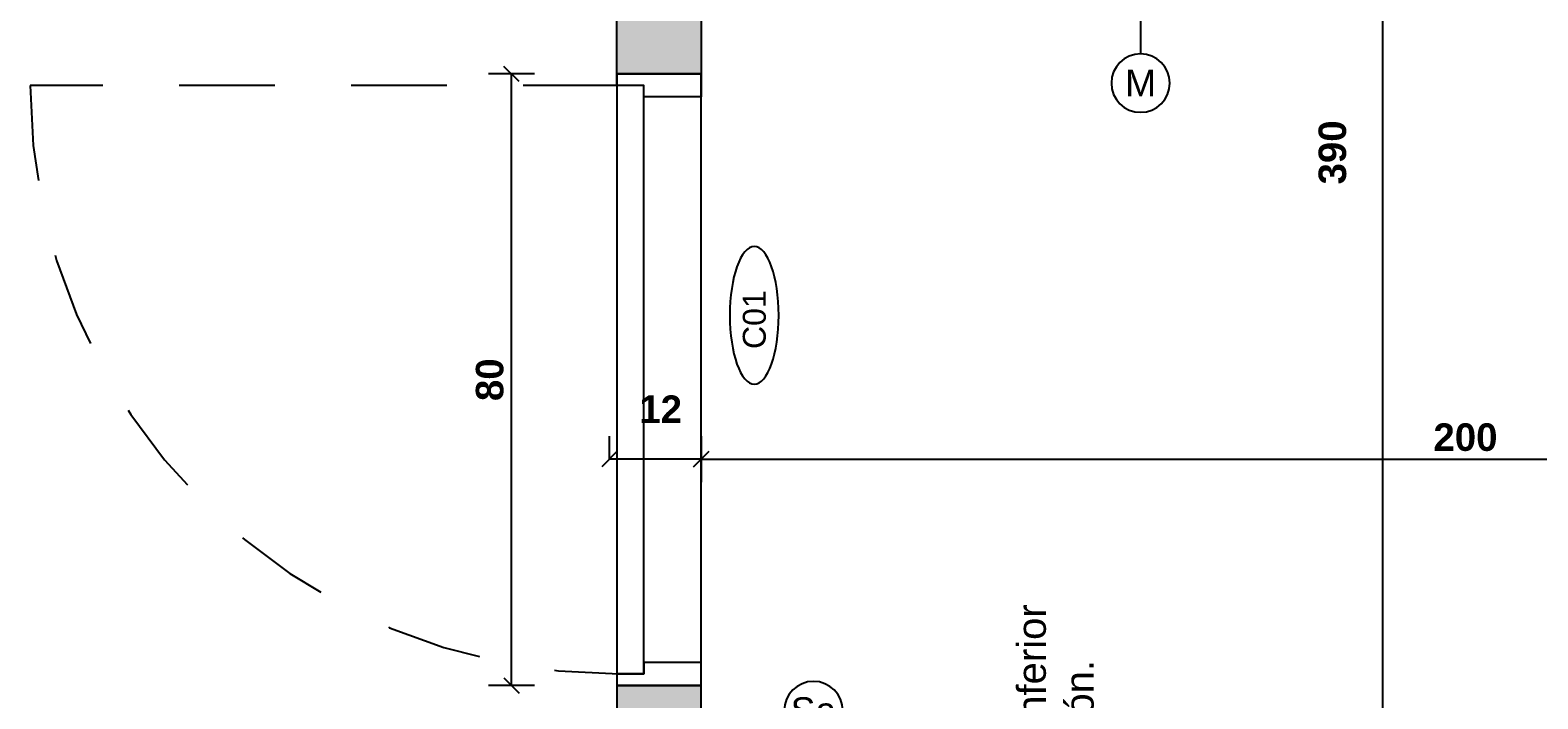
# Model space of a CAD drawing. Extents: x 1 to 126, y -14 to 17.
# Tile 17 of 131: x 24.313 to 26.285, y -1.334 to -0.459. Entities that reach past the tile are written whole.
import ezdxf
from ezdxf.enums import TextEntityAlignment as Align

# ---------------------------------------------------------------- set-up
doc = ezdxf.new("R2010")
doc.units = 0
doc.set_wipeout_variables(frame=1)
doc.header["$PDMODE"] = 3
doc.linetypes.add('HIDDEN2', pattern=[0.1875, 0.125, -0.0625])
for name, color, linetype in [('A-ABER', 1, 'Continuous'), ('A-ABER-SERV', 9, 'Continuous'), ('A-ALBA-1', 1, 'Continuous'), ('A-ANNO-PLANI @ 20', 1, 'Continuous'), ('A-ANNO-SIMB @ 20', 2, 'Continuous'), ('A-ANOT-COTA-ACUM', 1, 'Continuous'), ('A-ANOT-COTA-PARC', 1, 'Continuous'), ('A-ANOT-NIVL', 2, 'Continuous'), ('A-MURO-HATC', 252, 'Continuous')]:
    doc.layers.add(name, color=color, linetype=linetype)
doc.layers.add('A-ALBA-4', color=2, linetype='Continuous', lineweight=25)
doc.styles.add('BIS estudio', font='swissl.ttf')
doc.styles.add('BIS-COTA', font='swissb.ttf')
doc.styles.add('BIS-COTA-ACUM', font='swissi.ttf', dxfattribs={"oblique": 20})
doc.styles.add('E5-100', font='micross.ttf')
doc.dimstyles.new('BIS-COTA-ACUM', dxfattribs={"dimscale": 0.9, "dimtxt": 0.0016, "dimasz": 0.001, "dimexe": 0.0035, "dimexo": 0, "dimgap": 0.0005, "dimtad": 1, "dimdec": 1, "dimlfac": 100, "dimrnd": 1, "dimzin": 9, "dimdsep": 46, "dimtxsty": 'BIS-COTA-ACUM', "dimblk1": 'MARK1', "dimblk2": 'MARK2', "dimsah": 1, "dimcen": 0, "dimclrd": 1, "dimclre": 256, "dimclrt": 256, "dimaunit": 1, "dimadec": 0, "dimazin": 0, "dimtfac": 1, "dimtdec": 1, "dimtix": 1, "dimtmove": 2, "dimatfit": 3, "dimldrblk": 'MARK1', "dimfxl": 1, "dimtolj": 1, "dimarcsym": 1})
doc.dimstyles.new('BIS-COTA-PARC', dxfattribs={"dimscale": 0, "dimtxt": 0.0018, "dimasz": 0.001, "dimexe": 0.0015, "dimexo": 0, "dimgap": 0.0005, "dimtad": 1, "dimdec": 0, "dimlfac": 100, "dimzin": 9, "dimdsep": 46, "dimtxsty": 'BIS-COTA', "dimblk": 'OBLIQUE', "dimcen": 2.5, "dimclrd": 256, "dimclre": 251, "dimclrt": 2, "dimadec": 1, "dimazin": 2, "dimtfac": 1, "dimtdec": 0, "dimtix": 1, "dimtmove": 2, "dimatfit": 3, "dimldrblk": 'DOT', "dimfxl": 0.0015, "dimfxlon": 1, "dimtolj": 1, "dimtzin": 0, "dimarcsym": 0})

# ---------------------------------------------------------------- blocks, each defined once
blk = doc.blocks.new('_Oblique')
at = {"color": 0, "lineweight": -2}
blk.add_line((-0.5, -0.5), (0.5, 0.5), dxfattribs=at)
blk = doc.blocks.new('*D272')
at = {"layer": 'A-ANOT-COTA-PARC', "color": 251, "lineweight": -2, "transparency": 16777216}
for p, q in [((25.1907, -0.9904), (25.1907, -1.0504)), ((27.1907, -1.0204), (27.1907, -0.9904))]:
    blk.add_line(p, q, dxfattribs=at)
at = {"layer": 'A-ANOT-COTA-PARC', "lineweight": -2, "transparency": 16777216}
blk.add_line((25.1907, -1.0204), (27.1907, -1.0204), dxfattribs=at)
at = {"layer": 'Defpoints', "color": 0, "transparency": 16777216}
for p in [(25.1907, -0.796), (27.1907, -1.0204), (27.1907, -1.0204)]:
    blk.add_point(p, dxfattribs=at)
at = {"layer": 'A-ANOT-COTA-PARC', "lineweight": -2, "transparency": 16777216, "xscale": 0.02, "yscale": 0.02, "zscale": 0.02, "rotation": 180}
blk.add_blockref('_Oblique', (25.1907, -1.0204), dxfattribs=at)
at = {"layer": 'A-ANOT-COTA-PARC', "lineweight": -2, "transparency": 16777216, "xscale": 0.02, "yscale": 0.02, "zscale": 0.02}
blk.add_blockref('_Oblique', (27.1907, -1.0204), dxfattribs=at)
at = {"layer": 'A-ANOT-COTA-PARC', "color": 2, "transparency": 16777216, "insert": (26.1907, -0.9919), "char_height": 0.036, "attachment_point": 5, "style": 'BIS-COTA'}
blk.add_mtext('\\A1;200', dxfattribs=at)
blk = doc.blocks.new('_Dot')
at = {"color": 0, "linetype": 'ByBlock', "lineweight": -2}
blk.add_line((-0.5, 0), (-1, 0), dxfattribs=at)
at = {"color": 0, "linetype": 'ByBlock', "const_width": 0.5}
blk.add_lwpolyline([(-0.25, 0, 1), (0.25, 0, 1)], format="xyb", close=True, dxfattribs=at)
blk = doc.blocks.new('*D274')
at = {"layer": 'A-ANOT-COTA-PARC', "color": 251, "lineweight": -2, "transparency": 16777216}
for p, q in [((25.0707, -1.0204), (25.0707, -0.9904)), ((25.1907, -1.0204), (25.1907, -0.9904))]:
    blk.add_line(p, q, dxfattribs=at)
at = {"layer": 'A-ANOT-COTA-PARC', "lineweight": -2, "transparency": 16777216}
blk.add_line((25.1907, -1.0204), (25.0707, -1.0204), dxfattribs=at)
at = {"layer": 'Defpoints', "color": 0, "transparency": 16777216}
for p in [(25.0707, -1.0204), (25.0707, -1.0204), (25.1907, -1.0204)]:
    blk.add_point(p, dxfattribs=at)
at = {"layer": 'A-ANOT-COTA-PARC', "lineweight": -2, "transparency": 16777216, "xscale": 0.02, "yscale": 0.02, "zscale": 0.02, "rotation": 180}
blk.add_blockref('_Oblique', (25.0707, -1.0204), dxfattribs=at)
at = {"layer": 'A-ANOT-COTA-PARC', "lineweight": -2, "transparency": 16777216, "xscale": 0.02, "yscale": 0.02, "zscale": 0.02}
blk.add_blockref('_Oblique', (25.1907, -1.0204), dxfattribs=at)
at = {"layer": 'A-ANOT-COTA-PARC', "color": 2, "transparency": 16777216, "insert": (25.1378, -0.9551), "char_height": 0.036, "attachment_point": 5, "style": 'BIS-COTA'}
blk.add_mtext('\\A1;12', dxfattribs=at)
blk = doc.blocks.new('*D276')
at = {"layer": 'A-ANOT-COTA-PARC', "color": 251, "lineweight": -2, "transparency": 16777216}
for p, q in [((26.112, 1.5735), (26.052, 1.5735)), ((26.112, -2.3265), (26.052, -2.3265))]:
    blk.add_line(p, q, dxfattribs=at)
at = {"layer": 'A-ANOT-COTA-PARC', "lineweight": -2, "transparency": 16777216}
blk.add_line((26.082, 1.5735), (26.082, -2.3265), dxfattribs=at)
at = {"layer": 'Defpoints', "color": 0, "transparency": 16777216}
for p in [(26.1367, 1.5735), (26.082, -2.3265), (26.2117, -2.3265)]:
    blk.add_point(p, dxfattribs=at)
at = {"layer": 'A-ANOT-COTA-PARC', "lineweight": -2, "transparency": 16777216, "xscale": 0.02, "yscale": 0.02, "zscale": 0.02}
for p, rotation in [((26.082, 1.5735), 90), ((26.082, -2.3265), 270)]:
    blk.add_blockref('_Oblique', p, dxfattribs=dict(at, rotation=rotation))
at = {"layer": 'A-ANOT-COTA-PARC', "color": 2, "transparency": 16777216, "insert": (26.0168, -0.6191), "char_height": 0.036, "attachment_point": 5, "rotation": 90, "style": 'BIS-COTA'}
blk.add_mtext('\\A1;390', dxfattribs=at)
blk = doc.blocks.new('CCA-PLANI1')
blk.add_wipeout([(0.225, 0), (0.2186, -0.0189), (0.2045, -0.0333), (0.1875, -0.0442), (0.1691, -0.0528), (0.15, -0.0596), (0.1305, -0.0652), (0.1108, -0.0696), (0.0908, -0.0732), (0.0708, -0.0759), (0.0506, -0.078), (0.0304, -0.0793), (0.0101, -0.0799), (-0.0101, -0.0799), (-0.0304, -0.0793), (-0.0506, -0.078), (-0.0708, -0.0759), (-0.0908, -0.0732), (-0.1108, -0.0696), (-0.1305, -0.0652), (-0.15, -0.0596), (-0.1691, -0.0528), (-0.1875, -0.0442), (-0.2045, -0.0333), (-0.2186, -0.0189), (-0.225, 0), (-0.2186, 0.0189), (-0.2045, 0.0333), (-0.1875, 0.0442), (-0.1691, 0.0528), (-0.15, 0.0596), (-0.1305, 0.0652), (-0.1108, 0.0696), (-0.0908, 0.0732), (-0.0708, 0.0759), (-0.0506, 0.078), (-0.0304, 0.0793), (-0.0101, 0.0799), (0.0101, 0.0799), (0.0304, 0.0793), (0.0506, 0.078), (0.0708, 0.0759), (0.0908, 0.0732), (0.1108, 0.0696), (0.1305, 0.0652), (0.15, 0.0596), (0.1691, 0.0528), (0.1875, 0.0442), (0.2045, 0.0333), (0.2186, 0.0189)])
blk.add_ellipse((0, 0), major_axis=(-0.225, 0), ratio=0.355556, start_param=-3.141592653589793, end_param=3.141592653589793)
at = {"color": 2, "style": 'E5-100'}
blk.add_attdef('TIPO', text='', height=0.075, rotation=360, dxfattribs=at).set_placement((0, 0), align=Align.MIDDLE_CENTER)
blk = doc.blocks.new('*U99')
for points in [[(-0.11, 0.8), (-0.11, 0.77), (-0.035, 0.77), (-0.035, 0.785), (0, 0.785), (0, 0.8), (-0.11, 0.8)], [(-0.11, 0), (-0.11, 0.03), (-0.035, 0.03), (-0.035, 0.015), (0, 0.015), (0, 0), (-0.11, 0)]]:
    blk.add_lwpolyline(points)
blk.add_lwpolyline([(-0.035, 0.015), (0, 0.015), (0, 0.785), (-0.035, 0.785)], close=True)
at = {"layer": 'A-ABER-SERV', "color": 9, "linetype": 'HIDDEN2'}
blk.add_line((-0.0023, 0.015), (0.7677, 0.015), dxfattribs=at)
blk.add_arc((-0.0023, 0.015), 0.77, 0, 90, dxfattribs=at)
blk = doc.blocks.new('*U55')
blk.add_lwpolyline([(0, -0.007846), (-0.000312, -0.006596), (0.000313, -0.006596)], close=True)
blk.add_wipeout([(0, -0.001913), (0.000299, -0.00189), (0.000591, -0.00182), (0.000869, -0.001705), (0.001125, -0.001548), (0.001353, -0.001353), (0.001548, -0.001125), (0.001705, -0.000869), (0.00182, -0.000591), (0.00189, -0.000299), (0.001913, 0), (0.00189, 0.000299), (0.00182, 0.000591), (0.001705, 0.000869), (0.001548, 0.001125), (0.001353, 0.001353), (0.001125, 0.001548), (0.000869, 0.001705), (0.000591, 0.00182), (0.000299, 0.00189), (0, 0.001913), (-0.000299, 0.00189), (-0.000591, 0.00182), (-0.000869, 0.001705), (-0.001125, 0.001548), (-0.001353, 0.001353), (-0.001548, 0.001125), (-0.001705, 0.000869), (-0.00182, 0.000591), (-0.00189, 0.000299), (-0.001913, 0), (-0.00189, -0.000299), (-0.00182, -0.000591), (-0.001705, -0.000869), (-0.001548, -0.001125), (-0.001353, -0.001353), (-0.001125, -0.001548), (-0.000869, -0.001705), (-0.000591, -0.00182), (-0.000299, -0.00189)])
at = {"linetype": 'Continuous'}
blk.add_line((0, -0.007846), (0, -0.001913), dxfattribs=at)
blk.add_circle((0, 0), 0.001913)
at = {"color": 1, "linetype": 'Continuous', "style": 'E5-100'}
blk.add_attdef('LETRA', text='', height=0.00175, dxfattribs=at).set_placement((0, 0), align=Align.MIDDLE_CENTER)
blk = doc.blocks.new('*D206')
at = {"layer": 'A-ANOT-COTA-ACUM', "lineweight": -2, "transparency": 16777216}
for p, q in [((25.4435, -1.5251), (25.4435, -1.3966)), ((25.3907, -1.5365), (25.4435, -1.5251)), ((25.3907, -1.5765), (25.3907, -1.5365))]:
    blk.add_line(p, q, dxfattribs=at)
at = {"layer": 'Defpoints', "color": 0, "transparency": 16777216}
for p in [(27.1907, 1.5735), (25.4435, -1.4851), (25.3907, -1.5765)]:
    blk.add_point(p, dxfattribs=at)
at = {"layer": 'A-ANOT-COTA-ACUM', "transparency": 16777216, "insert": (25.4171, -1.4358), "char_height": 0.032, "attachment_point": 5, "rotation": 90, "style": 'BIS-COTA-ACUM'}
blk.add_mtext('\\A1;180', dxfattribs=at)
blk = doc.blocks.new('MARK1')
at = {"color": 0}
for p, q in [((1, 0), (-1, 0)), ((0, 1.5), (0, -1.5))]:
    blk.add_line(p, q, dxfattribs=at)
blk.add_lwpolyline([(0.5, 0.5), (-0.5, -0.5)], dxfattribs=at)
blk = doc.blocks.new('MARK2')
at = {"color": 0}
for p, q in [((1, 0), (-1, 0)), ((0, 1.5), (0, -1.5))]:
    blk.add_line(p, q, dxfattribs=at)
blk.add_lwpolyline([(0.5, 0.5), (-0.5, -0.5)], dxfattribs=at)
blk = doc.blocks.new('*D207')
at = {"layer": 'A-ANOT-COTA-ACUM', "lineweight": -2, "transparency": 16777216}
for p, q in [((25.3907, -1.5765), (25.4307, -1.5765)), ((25.4307, -1.5765), (25.4439, -1.6289)), ((25.4439, -1.6289), (25.5767, -1.6289))]:
    blk.add_line(p, q, dxfattribs=at)
at = {"layer": 'Defpoints', "color": 0, "transparency": 16777216}
for p in [(27.1907, 1.5735), (25.3907, -1.5765), (25.4839, -1.6289)]:
    blk.add_point(p, dxfattribs=at)
at = {"layer": 'A-ANOT-COTA-ACUM', "transparency": 16777216, "insert": (25.5353, -1.6025), "char_height": 0.032, "attachment_point": 5, "style": 'BIS-COTA-ACUM'}
blk.add_mtext('\\A1;315', dxfattribs=at)
blk = doc.blocks.new('*D212')
at = {"layer": 'A-ANOT-COTA-PARC', "color": 251, "lineweight": -2, "transparency": 16777216}
for p, q in [((24.9728, -0.5165), (24.9128, -0.5165)), ((24.9728, -1.3165), (24.9128, -1.3165))]:
    blk.add_line(p, q, dxfattribs=at)
at = {"layer": 'A-ANOT-COTA-PARC', "lineweight": -2, "transparency": 16777216}
blk.add_line((24.9428, -1.3165), (24.9428, -0.5165), dxfattribs=at)
at = {"layer": 'Defpoints', "color": 0, "transparency": 16777216}
for p in [(24.9428, -0.5165), (25.0807, -0.5165), (25.1357, -1.3165)]:
    blk.add_point(p, dxfattribs=at)
at = {"layer": 'A-ANOT-COTA-PARC', "lineweight": -2, "transparency": 16777216, "xscale": 0.02, "yscale": 0.02, "zscale": 0.02}
for p, rotation in [((24.9428, -0.5165), 90.0000000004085), ((24.9428, -1.3165), 270.0000000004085)]:
    blk.add_blockref('_Oblique', p, dxfattribs=dict(at, rotation=rotation))
at = {"layer": 'A-ANOT-COTA-PARC', "color": 2, "transparency": 16777216, "insert": (24.9143, -0.9165), "char_height": 0.036, "attachment_point": 5, "rotation": 90, "style": 'BIS-COTA'}
blk.add_mtext('\\A1;80', dxfattribs=at)
blk = doc.blocks.new('*U53')
blk.add_lwpolyline([(0, 0.007846), (0.000312, 0.006596), (-0.000313, 0.006596)], close=True)
blk.add_wipeout([(0, -0.001913), (0.000299, -0.00189), (0.000591, -0.00182), (0.000869, -0.001705), (0.001125, -0.001548), (0.001353, -0.001353), (0.001548, -0.001125), (0.001705, -0.000869), (0.00182, -0.000591), (0.00189, -0.000299), (0.001913, 0), (0.00189, 0.000299), (0.00182, 0.000591), (0.001705, 0.000869), (0.001548, 0.001125), (0.001353, 0.001353), (0.001125, 0.001548), (0.000869, 0.001705), (0.000591, 0.00182), (0.000299, 0.00189), (0, 0.001913), (-0.000299, 0.00189), (-0.000591, 0.00182), (-0.000869, 0.001705), (-0.001125, 0.001548), (-0.001353, 0.001353), (-0.001548, 0.001125), (-0.001705, 0.000869), (-0.00182, 0.000591), (-0.00189, 0.000299), (-0.001913, 0), (-0.00189, -0.000299), (-0.00182, -0.000591), (-0.001705, -0.000869), (-0.001548, -0.001125), (-0.001353, -0.001353), (-0.001125, -0.001548), (-0.000869, -0.001705), (-0.000591, -0.00182), (-0.000299, -0.00189)])
at = {"linetype": 'Continuous'}
blk.add_line((0, 0.007846), (0, 0.001913), dxfattribs=at)
blk.add_circle((0, 0), 0.001913)
at = {"color": 1, "linetype": 'Continuous', "style": 'E5-100'}
blk.add_attdef('LETRA', text='', height=0.00175, dxfattribs=at).set_placement((0, 0), align=Align.MIDDLE_CENTER)
blk = doc.blocks.new('*D321')
at = {"layer": 'A-ANOT-COTA-ACUM', "lineweight": -2, "transparency": 16777216}
blk.add_line((25.5657, -4.4939), (25.4213, -4.4939), dxfattribs=at)
at = {"layer": 'Defpoints', "color": 0, "transparency": 16777216}
for p in [(27.3007, 1.8885), (25.4905, -4.4939), (25.5657, -4.4939)]:
    blk.add_point(p, dxfattribs=at)
at = {"layer": 'A-ANOT-COTA-ACUM', "transparency": 16777216, "insert": (25.4509, -4.5204), "char_height": 0.032, "attachment_point": 5, "rotation": 180, "style": 'BIS-COTA-ACUM'}
blk.add_mtext('\\A1;40', dxfattribs=at)

msp = doc.modelspace()

# ---------------------------------------------------------------- hatches: boundary and pattern name
at = {"layer": 'A-MURO-HATC'}
h = msp.add_hatch(color=256, dxfattribs=at)
h.dxf.hatch_style = 1
h.paths.add_polyline_path([(27.3007, 1.8885), (27.3007, -0.5165), (27.1907, -0.5165), (27.1907, 1.5735), (25.1907, 1.5735), (25.1907, -0.5165), (25.0807, -0.5165), (25.0807, 1.8885)])
h = msp.add_hatch(color=256, dxfattribs=at)
h.dxf.hatch_style = 1
h.paths.add_polyline_path([(25.1807, -2.5365), (25.1807, -2.4365), (27.2007, -2.4365), (27.2007, -2.5365), (27.3007, -2.5365), (27.3007, -1.3165), (27.1907, -1.3165), (27.1907, -2.3265), (25.1907, -2.3265), (25.1907, -1.3165), (25.0807, -1.3165), (25.0807, -2.5365)])

# ---------------------------------------------------------------- linework, layer by layer
at = {"layer": 'A-ALBA-1'}
msp.add_lwpolyline([(25.0807, -1.3165), (25.1907, -1.3165), (25.1907, -0.5165), (25.0807, -0.5165)], close=True, dxfattribs=at)
at = {"layer": 'A-ALBA-4'}
for points in [[(27.3007, 1.8885), (27.3007, -0.5165), (27.1907, -0.5165), (27.1907, 1.5735), (25.1907, 1.5735), (25.1907, -0.5165), (25.0807, -0.5165), (25.0807, 1.8885)], [(25.1807, -2.5365), (25.1807, -2.4365), (27.2007, -2.4365), (27.2007, -2.5365), (27.3007, -2.5365), (27.3007, -1.3165), (27.1907, -1.3165), (27.1907, -2.3265), (25.1907, -2.3265), (25.1907, -1.3165), (25.0807, -1.3165), (25.0807, -2.5365)]]:
    msp.add_lwpolyline(points, close=True, dxfattribs=at)

# ---------------------------------------------------------------- block references
at = {"layer": 'A-ABER', "rotation": 179.9999999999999}
msp.add_blockref('*U99', (25.0807, -0.5165), dxfattribs=at)

# ---------------------------------------------------------------- texts
at = {"layer": 'A-ANOT-NIVL', "color": 2, "insert": (25.6599, -1.404), "char_height": 0.0375, "attachment_point": 5, "rotation": 90, "style": 'BIS estudio'}
msp.add_mtext('\\A1;Refuerzo inferior \\Pen piletón.', dxfattribs=at)

# ---------------------------------------------------------------- dimensions: what is measured, and where the dimension line sits
at = {"layer": 'A-ANOT-COTA-ACUM'}
for offset, dtype, picture, middle in [((0.0528, 0.0914), 1, '*D206', (25.4171, -1.4358)), ((0.0932, -0.0525), 0, '*D207', (25.5353, -1.6025))]:
    dim = msp.add_ordinate_dim(feature_location=(25.3907, -1.5765), offset=offset, dtype=dtype, origin=(27.1907, 1.5735), dimstyle='BIS-COTA-ACUM', override={"dimscale": 0, "dimtix": 1, "dimtofl": 1, "dimtmove": 2, "dimatfit": 3}, dxfattribs=at)
    dim.commit()
    dim.dimension.update_dxf_attribs({"geometry": picture, "text_midpoint": middle})
at = {"layer": 'A-ANOT-COTA-PARC'}
for base, p1, p2, angle, picture, middle in [((26.082, -2.3265), (26.1367, 1.5735), (26.2117, -2.3265), 90, '*D276', (26.0454, -0.6191)), ((25.0707, -1.0204), (25.1907, -1.0204), (25.0707, -1.0204), 180, '*D274', (25.1378, -0.9831))]:
    dim = msp.add_linear_dim(base=base, p1=p1, p2=p2, angle=angle, dimstyle='BIS-COTA-PARC', override={"dimscale": 0, "dimtix": 1, "dimtofl": 1, "dimtmove": 2, "dimatfit": 3}, dxfattribs=at)
    dim.commit()
    dim.dimension.update_dxf_attribs({"geometry": picture, "text_midpoint": middle, "dimtype": 160})
for base, p1, p2, angle, picture, middle in [((24.9428, -0.5165), (25.1357, -1.3165), (25.0807, -0.5165), 90, '*D212', (24.9143, -0.9165)), ((27.1907, -1.0204), (25.1907, -0.796), (27.1907, -1.0204), 180, '*D272', (26.1907, -0.9919))]:
    dim = msp.add_linear_dim(base=base, p1=p1, p2=p2, angle=angle, dimstyle='BIS-COTA-PARC', override={"dimscale": 0, "dimtix": 1, "dimtofl": 1, "dimtmove": 2, "dimatfit": 3}, dxfattribs=at)
    dim.commit()
    dim.dimension.update_dxf_attribs({"geometry": picture, "text_midpoint": middle})

# ---------------------------------------------------------------- next in the draw order: block references
at = {"layer": 'A-ANNO-PLANI @ 20'}
ref = msp.add_blockref('CCA-PLANI1', (25.2603, -0.8323), dxfattribs=dict(at, xscale=-0.400175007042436, yscale=0.400175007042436, zscale=0.400175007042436, rotation=269.9999999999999))
ref.add_attrib('TIPO', 'C01', dxfattribs={"layer": '0', "color": 2, "height": 0.03001, "rotation": 270, "style": 'E5-100', "text_generation_flag": 6}).set_placement((25.2603, -0.8379), align=Align.MIDDLE_CENTER)
at = {"layer": 'A-ANNO-SIMB @ 20', "linetype": 'Continuous'}
ref = msp.add_blockref('*U53', (25.7657, -0.5284), dxfattribs=dict(at, xscale=-20, yscale=20, zscale=20, rotation=359.9999999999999))
ref.add_attrib('LETRA', 'M', dxfattribs={"layer": '0', "color": 1, "linetype": 'Continuous', "height": 0.035, "rotation": 360, "style": 'E5-100'}).set_placement((25.7657, -0.5284), align=Align.MIDDLE_CENTER)
ref = msp.add_blockref('*U55', (25.3377, -1.3495), dxfattribs=dict(at, xscale=-20, yscale=20, zscale=20, rotation=359.9999999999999))
ref.add_attrib('LETRA', 'Sa', dxfattribs={"layer": '0', "color": 1, "linetype": 'Continuous', "height": 0.035, "rotation": 360, "style": 'E5-100'}).set_placement((25.3377, -1.3495), align=Align.MIDDLE_CENTER)

# ---------------------------------------------------------------- next in the draw order: dimensions: what is measured, and where the dimension line sits
at = {"layer": 'A-ANOT-COTA-ACUM'}
dim = msp.add_ordinate_dim(feature_location=(25.5657, -4.4939), offset=(-0.0752, 0), dtype=0, origin=(27.3007, 1.8885), text='40', dimstyle='BIS-COTA-ACUM', override={"dimscale": 0, "dimtix": 1, "dimtofl": 1, "dimtmove": 2, "dimatfit": 3}, dxfattribs=at)
dim.commit()
dim.dimension.update_dxf_attribs({"geometry": '*D321', "text_midpoint": (25.4509, -4.5204)})

doc.saveas('drawing.dxf')
